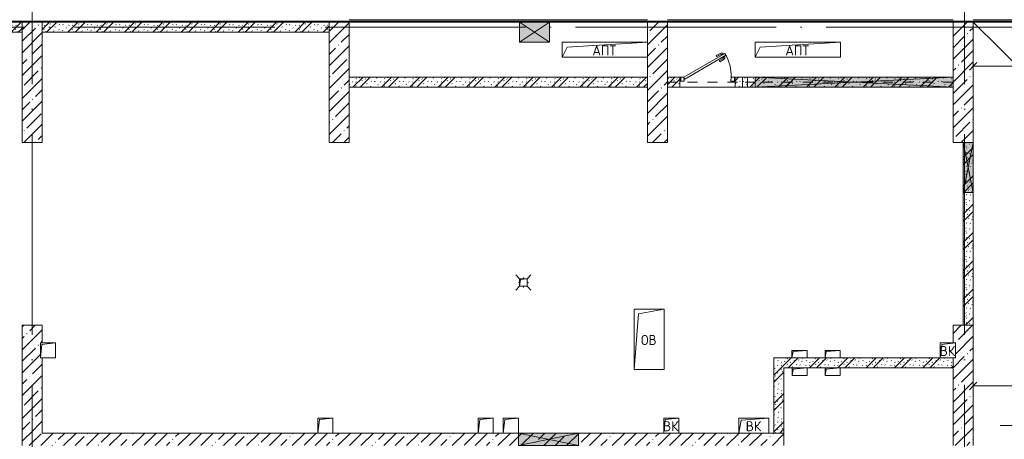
# Model space of a CAD drawing. Header units: millimetres. Extents: x -32229 to 192519, y -13689 to 125138.
# Tile 54 of 183: x -13715 to 5932, y 85825 to 94200. Entities that reach past the tile are written whole.
import ezdxf

# ---------------------------------------------------------------- set-up
doc = ezdxf.new("R2010")
doc.units = ezdxf.units.MM
doc.linetypes.add('3_ Штрих_ 1 х 1 мм', pattern=[400, 200, -200])
doc.linetypes.add('ADSK_Линия сетки', pattern=[5000, 4000, -500, 0, -500])
for name, color, linetype, lineweight in [('A-____-____-DIMS', 7, 'Continuous', 9), ('A-____-____-DIMS-200', 7, 'Continuous', 9), ('A-____-NOTE-TEXT', 7, 'Continuous', 18), ('A-DOOR-____-MCUT', 7, 'Continuous', 9), ('A-DOOR-____-OTLN', 7, 'Continuous', 18), ('A-DOOR-FRAM-MCUT', 7, 'Continuous', 9), ('A-FLOR-____-OTLN', 7, 'Continuous', 18), ('A-GENM-____-OTLN', 7, 'Continuous', 18), ('A-GLAZ-____-MCUT', 7, 'Continuous', 9), ('A-GLAZ-____-OTLN', 7, 'Continuous', 18), ('A-WALL-____-MCUT', 7, 'Continuous', 40), ('A-WALL-____-PATT', 7, 'Continuous', 40), ('I-WALL-____-MCUT', 7, 'Continuous', 40), ('M-EQPM-____-OTLN', 7, 'Continuous', 18), ('P-SANR-FIXT-OTLN', 7, 'Continuous', 18), ('S-BEAM-____-OTLN', 7, 'Continuous', 18), ('S-COLS-____-MCUT', 7, 'Continuous', 40), ('S-COLS-____-OTLN', 7, 'Continuous', 18), ('S-GRID-____-OTLN', 7, 'Continuous', 9)]:
    doc.layers.add(name, color=color, linetype=linetype, lineweight=lineweight)
doc.layers.add('A-DETL-____-OTLN', color=7, linetype='Continuous', lineweight=9, true_color=0x00a600)
doc.styles.add('GOST Common', font='GOST_Common.ttf', dxfattribs={"height": 200})
doc.styles.add('GOST Common_4', font='GOST_Common.ttf', dxfattribs={"width": 0.9, "height": 250})
doc.dimstyles.new('ГОСТ_2_5_мм2', dxfattribs={"dimscale": 304.8, "dimtxt": 251.428749, "dimasz": 0.492126, "dimexe": 0.492126, "dimexo": 0.656168, "dimgap": 0.098425, "dimtad": 1, "dimdec": 0, "dimdsep": 46, "dimtxsty": 'GOST Common_4', "dimblk1": 'OBLIQUE', "dimblk2": 'OBLIQUE', "dimsah": 1, "dimcen": 0.09, "dimazin": 2, "dimtfac": 1, "dimtdec": 4, "dimtix": 1, "dimtmove": 0, "dimatfit": 3, "dimfxl": 1, "dimtvp": 1, "dimtolj": 1, "dimtzin": 0, "dimarcsym": 2})
pattern_1 = [(45, (0, 0), (-228.0985, 228.0985), []), (45, (228.1, 0), (-228.0985, 228.0985), [403.225, -80.645, 6.706, -73.939])]
pattern_2 = [(135, (300.56, 377.28), (-565.6854, 6e-14), [10, -790]), (135, (349.8, 474.73), (-565.6854, 6e-14), [10, -790]), (135, (423.93, 473.06), (-565.6854, 6e-14), [10, -790]), (135, (229.92, 447.9), (-565.6854, 6e-14), [10, -790]), (135, (155.08, 447.9), (-565.6854, 6e-14), [10, -790]), (135, (114.9, 369.03), (-565.6854, 6e-14), [10, -790]), (135, (132.43, 285.8), (-565.6854, 6e-14), [10, -790]), (135, (214.66, 322), (-565.6854, 6e-14), [10, -790]), (135, (198.16, 261.88), (-565.6854, 6e-14), [10, -790]), (135, (45.2, 272.9), (-565.6854, 6e-14), [10, -790]), (135, (42.32, 336.16), (-565.6854, 6e-14), [10, -790]), (135, (92.26, 192.24), (-565.6854, 6e-14), [10, -790]), (135, (7.07, 149.2), (-565.6854, 6e-14), [10, -790]), (135, (80.6, 95.1), (-565.6854, 6e-14), [10, -790]), (135, (79.53, 36.94), (-565.6854, 6e-14), [10, -790]), (135, (153.87, 74.56), (-565.6854, 6e-14), [10, -790]), (135, (228.35, 124.8), (-565.6854, 6e-14), [10, -790]), (135, (279.75, 180.4), (-565.6854, 6e-14), [10, -790]), (135, (282.9, 31.63), (-565.6854, 6e-14), [10, -790]), (135, (377.38, 53.45), (-565.6854, 6e-14), [10, -790]), (135, (352.28, 102.7), (-565.6854, 6e-14), [10, -790]), (135, (354.05, 0), (-565.6854, 6e-14), [10, -790]), (135, (553.23, 16.45), (-565.6854, 6e-14), [10, -790]), (135, (542.38, 63.45), (-565.6854, 6e-14), [10, -790]), (135, (536.58, 239.3), (-565.6854, 6e-14), [10, -790]), (135, (475.85, 203.9), (-565.6854, 6e-14), [10, -790]), (135, (475.85, 316.54), (-565.6854, 6e-14), [10, -790]), (135, (520.8, 408.7), (-565.6854, 6e-14), [10, -790]), (135, (551.1, 470.8), (-565.6854, 6e-14), [10, -790]), (135, (235.25, 537.93), (-565.6854, 6e-14), [10, -790]), (135, (407.25, 547.65), (-565.6854, 6e-14), [10, -790]), (135, (94.5, 558.6), (-565.6854, 6e-14), [10, -790]), (135, (46.4, 532.3), (-565.6854, 6e-14), [10, -790]), (135, (85.56, 465.04), (-565.6854, 6e-14), [10, -790]), (135, (355.53, 181.14), (-565.6854, 6e-14), [10, -790]), (135, (362.23, 243.6), (-565.6854, 6e-14), [10, -790]), (135, (413.45, 344.1), (-565.6854, 6e-14), [10, -790]), (135, (286.3, 273.25), (-565.6854, 6e-14), [10, -790]), (135, (423.02, 263.72), (-565.6854, 6e-14), [10, -790]), (135, (162.94, 190.2), (-565.6854, 6e-14), [10, -790]), (135, (470.25, 120.93), (-565.6854, 6e-14), [10, -790]), (135, (484.48, 9.78), (-565.6854, 6e-14), [10, -790]), (45, (0, 212.13), (-565.6854, 0), []), (45, (212.13, 0), (-565.6854, 0), []), (45, (353.55, 0), (-565.6854, 0), []), (45, (0, 353.55), (-565.6854, 0), [])]

# ---------------------------------------------------------------- blocks, each defined once
blk = doc.blocks.new('АР_Дверь однопольная - 1100х2100h_техн_ помещ_-4753889--01 ЭЛ')
at = {"layer": 'A-DOOR-____-MCUT', "color": 253, "lineweight": 13, "true_color": 0xaaaaaa}
for p, q in [((348, 575), (-475, 100)), ((-455, 65), (368, 540)), ((368, 540), (348, 575)), ((-475, 100), (-455, 65))]:
    blk.add_line(p, q, dxfattribs=at)
at = {"layer": 'A-DOOR-____-OTLN', "color": 253, "lineweight": 5, "true_color": 0xaaaaaa}
for p, q in [((175, 533), (264, 585)), ((188, 512), (175, 533)), ((188, 512), (277, 563)), ((233, 434), (322, 485)), ((233, 434), (245, 412)), ((245, 412), (334, 463)), ((322, 569), (279, 544)), ((279, 544), (283, 538)), ((290, 551), (284, 561)), ((307, 496), (303, 503)), ((311, 563), (305, 574)), ((350, 521), (307, 496)), ((318, 502), (324, 492)), ((326, 563), (322, 569)), ((339, 515), (345, 504)), ((346, 528), (350, 521))]:
    blk.add_line(p, q, dxfattribs=at)
for centre, radius, start, end in [((279, 559), 30, 30, 120), ((279, 559), 4.99, 30, 120), ((319, 489), 4.99, 300, 30), ((319, 489), 30, 300, 30), ((-475, 100), 950, 360, 30)]:
    blk.add_arc(centre, radius, start, end, dxfattribs=at)
at = {"layer": 'A-DOOR-FRAM-MCUT', "color": 253, "lineweight": 13, "true_color": 0xaaaaaa}
for p, q in [((-535, 100), (-550, 100)), ((-535, 20), (-550, 20)), ((-475, 100), (-535, 100)), ((-535, 100), (-535, 20)), ((-535, 20), (-465, 20)), ((-475, 60), (-475, 100)), ((-465, 60), (-475, 60)), ((-465, 20), (-465, 60)), ((475, 60), (465, 60)), ((465, 60), (465, 20)), ((465, 20), (535, 20)), ((535, 100), (475, 100)), ((475, 100), (475, 60)), ((535, 20), (535, 100)), ((535, 100), (550, 100)), ((535, 20), (550, 20))]:
    blk.add_line(p, q, dxfattribs=at)
blk = doc.blocks.new('АР_Отверстие прямоугольное - ОВ-3105294--01 ЭЛ')
at = {"layer": 'A-GLAZ-____-OTLN', "lineweight": 13, "true_color": 0xf0f0f0}
blk.add_hatch(color=7, dxfattribs=at).paths.add_polyline_path([(-375, -100), (625, -100), (625, 100), (-375, 100)])
at = {"layer": 'A-GLAZ-____-MCUT', "color": 253, "lineweight": 13, "true_color": 0xaaaaaa}
for p, q in [((-375, 100), (-375, -100)), ((625, 100), (625, -100))]:
    blk.add_line(p, q, dxfattribs=at)
at = {"layer": 'A-GLAZ-____-OTLN', "color": 253, "lineweight": 5, "true_color": 0xaaaaaa}
for p, q in [((625, 100), (-375, -100)), ((-375, 100), (625, -100))]:
    blk.add_line(p, q, dxfattribs=at)
at = {"layer": 'A-GLAZ-____-OTLN', "color": 253, "lineweight": 13, "true_color": 0xaaaaaa}
for p, q in [((625, 100), (-375, 100)), ((-375, 100), (-375, -100)), ((625, -100), (625, 100)), ((-375, -100), (625, -100))]:
    blk.add_line(p, q, dxfattribs=at)
blk = doc.blocks.new('АР_Отверстие прямоугольное - ВК-7434411--01 ЭЛ')
at = {"layer": 'A-GLAZ-____-OTLN', "lineweight": 13, "true_color": 0xf0f0f0}
blk.add_hatch(color=7, dxfattribs=at).paths.add_polyline_path([(425, -200), (425, 200), (-175, 200), (-175, -200), (69, -200)])
at = {"layer": 'A-GLAZ-____-MCUT', "color": 253, "lineweight": 13, "true_color": 0xaaaaaa}
for p, q in [((-175, 200), (-175, -200)), ((425, 200), (425, -200))]:
    blk.add_line(p, q, dxfattribs=at)
at = {"layer": 'A-GLAZ-____-OTLN', "color": 253, "lineweight": 5, "true_color": 0xaaaaaa}
for p, q in [((425, 200), (-175, -200)), ((-175, 200), (425, -200))]:
    blk.add_line(p, q, dxfattribs=at)
at = {"layer": 'A-GLAZ-____-OTLN', "color": 253, "lineweight": 13, "true_color": 0xaaaaaa}
for p, q in [((425, 200), (-175, 200)), ((-175, 200), (-175, -200)), ((425, -200), (425, 200)), ((-175, -200), (425, -200))]:
    blk.add_line(p, q, dxfattribs=at)
blk = doc.blocks.new('АР_Канал вертикальный прямоугольный - ЭОМ-5775388--01 ЭЛ')
at = {"layer": 'M-EQPM-____-OTLN', "lineweight": 13, "true_color": 0xe2e2e2}
blk.add_hatch(color=254, dxfattribs=at).paths.add_polyline_path([(-150, -75), (-127.5, 52.5), (150, 75), (-150, 75)])
at = {"layer": 'M-EQPM-____-OTLN', "color": 253, "lineweight": 13, "true_color": 0xaaaaaa}
for p, q in [((150, 75), (-150, 75)), ((-150, 75), (-150, -75)), ((150, 75), (-150, 75)), ((-150, 75), (-150, -75)), ((-150, -75), (-150, 75)), ((-150, 75), (150, 75)), ((-150, -75), (-127.5, 52.5)), ((-150, -75), (-127.5, 52.5)), ((-127.5, 52.5), (150, 75)), ((-127.5, 52.5), (150, 75)), ((150, -75), (150, 75)), ((150, 75), (150, -75)), ((-150, -75), (150, -75)), ((150, -75), (-150, -75))]:
    blk.add_line(p, q, dxfattribs=at)
blk = doc.blocks.new('АР_Трап - 100-100-2797955--01 ЭЛ')
at = {"layer": 'P-SANR-FIXT-OTLN', "color": 253, "lineweight": 13, "true_color": 0xaaaaaa}
for p, q in [((-75, 75), (-150, 150)), ((-100, 0), (-75, 0)), ((0, 75), (0, 100)), ((75, 75), (150, 150)), ((75, 0), (100, 0)), ((-75, -75), (-150, -150)), ((0, -100), (0, -75)), ((75, -75), (150, -150))]:
    blk.add_line(p, q, dxfattribs=at)
blk = doc.blocks.new('АР_Канал вертикальный прямоугольный - ВК-5405325--01 ЭЛ')
at = {"layer": 'M-EQPM-____-OTLN', "lineweight": 13, "true_color": 0xe2e2e2}
blk.add_hatch(color=254, dxfattribs=at).paths.add_polyline_path([(-75, -75), (-60, 60), (75, 75), (-75, 75)])
at = {"layer": 'M-EQPM-____-OTLN', "color": 253, "lineweight": 13, "true_color": 0xaaaaaa}
for p, q in [((75, 75), (-75, 75)), ((-75, 75), (-75, -75)), ((75, 75), (-75, 75)), ((-75, 75), (-75, -75)), ((-75, -75), (-75, 75)), ((-75, 75), (75, 75)), ((-75, -75), (-60, 60)), ((-75, -75), (-60, 60)), ((-60, 60), (75, 75)), ((-60, 60), (75, 75)), ((75, -75), (75, 75)), ((75, 75), (75, -75)), ((-75, -75), (75, -75)), ((75, -75), (-75, -75))]:
    blk.add_line(p, q, dxfattribs=at)
blk = doc.blocks.new('АР_Канал вертикальный прямоугольный - ОВ-6403074--01 ЭЛ')
at = {"layer": 'M-EQPM-____-OTLN', "color": 253, "lineweight": 13, "true_color": 0xaaaaaa}
for p, q in [((300, 600), (-300, 600)), ((-300, 600), (-300, -600)), ((-300, -600), (-300, 600)), ((-300, 600), (300, 600)), ((-210, 510), (300, 600)), ((300, -600), (300, 600)), ((300, 600), (300, -600)), ((-300, -600), (-210, 510)), ((-300, -600), (300, -600)), ((300, -600), (-300, -600))]:
    blk.add_line(p, q, dxfattribs=at)
blk = doc.blocks.new('АР_Отверстие прямоугольное - ВК-3926213--01 ЭЛ')
at = {"layer": 'A-GLAZ-____-OTLN', "lineweight": 13, "true_color": 0xf0f0f0}
blk.add_hatch(color=7, dxfattribs=at).paths.add_polyline_path([(-475, 125), (-475, -125), (725, -125), (725, 125), (461, 125)])
at = {"layer": 'A-GLAZ-____-MCUT', "color": 253, "lineweight": 13, "true_color": 0xaaaaaa}
for p, q in [((-475, 125), (-475, -125)), ((725, 125), (725, -125))]:
    blk.add_line(p, q, dxfattribs=at)
at = {"layer": 'A-GLAZ-____-OTLN', "color": 253, "lineweight": 5, "true_color": 0xaaaaaa}
for p, q in [((725, 125), (-475, -125)), ((-475, 125), (725, -125))]:
    blk.add_line(p, q, dxfattribs=at)
at = {"layer": 'A-GLAZ-____-OTLN', "color": 253, "lineweight": 13, "true_color": 0xaaaaaa}
for p, q in [((725, 125), (-475, 125)), ((-475, 125), (-475, -125)), ((725, -125), (725, 125)), ((-475, -125), (725, -125))]:
    blk.add_line(p, q, dxfattribs=at)
blk = doc.blocks.new('АР_Канал вертикальный прямоугольный - АПТ-6400479--01 ЭЛ')
at = {"layer": 'M-EQPM-____-OTLN', "color": 253, "lineweight": 13, "true_color": 0xaaaaaa}
for p, q in [((850, 150), (-850, 150)), ((-850, 150), (-850, -150)), ((-850, -150), (-850, 150)), ((-850, 150), (850, 150)), ((-850, -150), (-750, 50)), ((-750, 50), (850, 150)), ((850, -150), (850, 150)), ((850, 150), (850, -150)), ((-850, -150), (850, -150)), ((850, -150), (-850, -150))]:
    blk.add_line(p, q, dxfattribs=at)
blk = doc.blocks.new('АР-Заполнение деф_ шва - Д_ш_-4429952--01 ЭЛ')
at = {"layer": 'A-GENM-____-OTLN', "color": 253, "lineweight": 13, "true_color": 0xaaaaaa}
for p, q in [((0, 25), (5950, 25)), ((0, -25), (3395, -25)), ((3395, -25), (3995, -25)), ((3995, -25), (5950, -25))]:
    blk.add_line(p, q, dxfattribs=at)
blk = doc.blocks.new('АР-Заполнение деф_ шва - Д_ш_-4317194--01 ЭЛ')
at = {"layer": 'A-GENM-____-OTLN', "color": 253, "lineweight": 13, "true_color": 0xaaaaaa}
for p, q in [((0, 25), (5700, 25)), ((0, -25), (5700, -25))]:
    blk.add_line(p, q, dxfattribs=at)
blk = doc.blocks.new('АР-Заполнение деф_ шва - Д_ш_-4317092--01 ЭЛ')
at = {"layer": 'A-GENM-____-OTLN', "color": 253, "lineweight": 13, "true_color": 0xaaaaaa}
for p, q in [((0, 25), (2575, 25)), ((2675, 25), (4250, 25)), ((4350, 25), (6375, 25)), ((0, -25), (2575, -25)), ((2675, -25), (4250, -25)), ((4350, -25), (6375, -25))]:
    blk.add_line(p, q, dxfattribs=at)
blk = doc.blocks.new('АР_Отверстие прямоугольное - ОВВ-4840358--01 ЭЛ')
at = {"layer": 'A-GLAZ-____-OTLN', "lineweight": 13, "true_color": 0xf0f0f0}
blk.add_hatch(color=7, dxfattribs=at).paths.add_polyline_path([(-1464, 100), (-1850, 100), (-1850, -100), (2100, -100), (2100, 100)])
at = {"layer": 'A-GLAZ-____-MCUT', "color": 253, "lineweight": 13, "true_color": 0xaaaaaa}
for p, q in [((-1850, 100), (-1850, -100)), ((2100, 100), (2100, -100))]:
    blk.add_line(p, q, dxfattribs=at)
at = {"layer": 'A-GLAZ-____-OTLN', "color": 253, "lineweight": 5, "true_color": 0xaaaaaa}
for p, q in [((2100, 100), (-1850, -100)), ((-1850, 100), (2100, -100))]:
    blk.add_line(p, q, dxfattribs=at)
at = {"layer": 'A-GLAZ-____-OTLN', "color": 253, "lineweight": 13, "true_color": 0xaaaaaa}
for p, q in [((2100, 100), (-1850, 100)), ((-1850, 100), (-1850, -100)), ((2100, -100), (2100, 100)), ((-1850, -100), (2100, -100))]:
    blk.add_line(p, q, dxfattribs=at)
blk = doc.blocks.new('АР_Перемычка - 200_Уx2_75x5__Оп_250-0_75x5_-7326061--01 ЭЛ')
at = {"layer": 'S-BEAM-____-OTLN', "color": 9, "linetype": '3_ Штрих_ 1 х 1 мм', "lineweight": 15, "true_color": 0xc4c4c4}
for p, q in [((-1975, 100), (-1975, -100)), ((2225, 100), (2225, -100)), ((-1975, 0), (1975, 0)), ((1975, 0), (2225, 0))]:
    blk.add_line(p, q, dxfattribs=at)
blk = doc.blocks.new('АР_Канал вертикальный прямоугольный - ВК-6384141--01 ЭЛ')
at = {"layer": 'M-EQPM-____-OTLN', "color": 253, "lineweight": 13, "true_color": 0xaaaaaa}
for p, q in [((150, 150), (-150, 150)), ((-150, 150), (-150, -150)), ((-150, -150), (-150, 150)), ((-150, 150), (150, 150)), ((-150, -150), (-120, 120)), ((-120, 120), (150, 150)), ((150, -150), (150, 150)), ((150, 150), (150, -150)), ((-150, -150), (150, -150)), ((150, -150), (-150, -150))]:
    blk.add_line(p, q, dxfattribs=at)
blk = doc.blocks.new('АР_Канал вертикальный прямоугольный - ВК-6384260--01 ЭЛ')
at = {"layer": 'M-EQPM-____-OTLN', "color": 253, "lineweight": 13, "true_color": 0xaaaaaa}
for p, q in [((300, 150), (-300, 150)), ((-300, 150), (-300, -150)), ((-300, -150), (-300, 150)), ((-300, 150), (300, 150)), ((-300, -150), (-255, 105)), ((-255, 105), (300, 150)), ((300, -150), (300, 150)), ((300, 150), (300, -150)), ((-300, -150), (300, -150)), ((300, -150), (-300, -150))]:
    blk.add_line(p, q, dxfattribs=at)
blk = doc.blocks.new('АР_Канал вертикальный прямоугольный - ВК-7079186--01 ЭЛ')
at = {"layer": 'M-EQPM-____-OTLN', "color": 253, "lineweight": 13, "true_color": 0xaaaaaa}
for p, q in [((150, 150), (-150, 150)), ((-150, 150), (-150, -150)), ((-150, -150), (-150, 150)), ((-150, 150), (150, 150)), ((-150, -150), (-120, 120)), ((-120, 120), (150, 150)), ((150, -150), (150, 150)), ((150, 150), (150, -150)), ((-150, -150), (150, -150)), ((150, -150), (-150, -150))]:
    blk.add_line(p, q, dxfattribs=at)
blk = doc.blocks.new('АР_Канал вертикальный прямоугольный - ВК-V248--01 ЭЛ')
at = {"layer": 'A-GENM-____-OTLN', "color": 253, "lineweight": 13, "true_color": 0xaaaaaa}
for p, q in [((150, 150), (150, -150)), ((150, -150), (-150, -150))]:
    blk.add_line(p, q, dxfattribs=at)
at = {"layer": 'M-EQPM-____-OTLN', "color": 253, "lineweight": 13, "true_color": 0xaaaaaa}
for p, q in [((150, 150), (-150, 150)), ((-150, 150), (-150, -150)), ((-150, -150), (-150, 150)), ((-150, 150), (150, 150)), ((-150, -150), (-120, 120)), ((-120, 120), (150, 150)), ((150, -150), (150, 150)), ((150, 150), (150, -150)), ((-150, -150), (150, -150)), ((150, -150), (-150, -150))]:
    blk.add_line(p, q, dxfattribs=at)
blk = doc.blocks.new('АР_Перемычка - 200_Уx2_75x5__250-250-V230--01 ЭЛ')
at = {"layer": 'S-BEAM-____-OTLN', "color": 9, "linetype": '3_ Штрих_ 1 х 1 мм', "lineweight": 15, "true_color": 0xc4c4c4}
for p, q in [((-800, 100), (-800, -100)), ((800, 100), (800, -100)), ((-800, 0), (800, 0))]:
    blk.add_line(p, q, dxfattribs=at)
blk = doc.blocks.new('Наметкина 10_РД_АР_П_отсоединено_rvt-1--01 ЭЛ')
at = {"layer": 'A-WALL-____-PATT', "lineweight": 5, "true_color": 0xaaaaaa}
h = blk.add_hatch(dxfattribs=at)
h.set_pattern_fill('FP_6', color=253, style=0, pattern_type=2)
h.set_pattern_definition(pattern_2)
h.paths.add_polyline_path([(-13665, 93950), (-13665, 94150), (-21065, 94150), (-21065, 93950), (-19550, 93950)])
h = blk.add_hatch(dxfattribs=at)
h.set_pattern_fill('FP_6', color=253, style=0, pattern_type=2)
h.set_pattern_definition(pattern_2)
h.paths.add_polyline_path([(-7540, 93950), (-7540, 94150), (-13265, 94150), (-13265, 93950), (-11525, 93950)])
h = blk.add_hatch(dxfattribs=at)
h.set_pattern_fill('FP_6', color=253, style=0, pattern_type=2)
h.set_pattern_definition(pattern_2)
h.paths.add_polyline_path([(-1190, 92850), (-1190, 93050), (-7140, 93050), (-7140, 92850), (-3500, 92850)])
h = blk.add_hatch(dxfattribs=at)
h.set_pattern_fill('FP_6', color=253, style=0, pattern_type=2)
h.set_pattern_definition(pattern_2)
h.paths.add_polyline_path([(4910, 92850), (4910, 93050), (560, 93050), (560, 92850), (4524, 92850)])
h.paths.add_polyline_path([(-790, 92850), (-540, 92850), (-540, 93050), (-790, 93050)])
h = blk.add_hatch(dxfattribs=at)
h.set_pattern_fill('FP_6', color=253, style=0, pattern_type=2)
h.set_pattern_definition(pattern_2)
h.paths.add_polyline_path([(5310, 88100), (5310, 91750), (5110, 91750), (5110, 88100)])
h = blk.add_hatch(dxfattribs=at)
h.set_pattern_fill('FP_1', color=253, style=0, pattern_type=2)
h.set_pattern_definition(pattern_1)
h.paths.add_polyline_path([(4955, 85700), (5310, 85700), (5310, 88100), (4910, 88100), (4910, 87750), (4955, 87750), (4955, 87450), (4910, 87450), (4910, 85700)])
h = blk.add_hatch(dxfattribs=at)
h.set_pattern_fill('FP_6', color=253, style=0, pattern_type=2)
h.set_pattern_definition(pattern_2)
h.paths.add_polyline_path([(4655, 87250), (4910, 87250), (4910, 87450), (1335, 87450), (1335, 87250), (4524, 87250)])
h = blk.add_hatch(dxfattribs=at)
h.set_pattern_fill('FP_6', color=253, style=0, pattern_type=2)
h.set_pattern_definition(pattern_2)
h.paths.add_polyline_path([(1535, 85950), (1535, 87250), (1335, 87250), (1335, 85950)])
h = blk.add_hatch(dxfattribs=at)
h.set_pattern_fill('FP_1', color=253, style=0, pattern_type=2)
h.set_pattern_definition(pattern_1)
h.paths.add_polyline_path([(1535, 85700), (1535, 85950), (-13590, 85950), (-13590, 85700), (1285, 85700)])
at = {"layer": 'S-COLS-____-OTLN', "lineweight": 5, "true_color": 0xaaaaaa}
h = blk.add_hatch(dxfattribs=at)
h.set_pattern_fill('FP_1', color=253, style=0, pattern_type=2)
h.set_pattern_definition(pattern_1)
h.paths.add_polyline_path([(-13265, 91750), (-13265, 94150), (-13665, 94150), (-13665, 91750)])
h = blk.add_hatch(dxfattribs=at)
h.set_pattern_fill('FP_1', color=253, style=0, pattern_type=2)
h.set_pattern_definition(pattern_1)
h.paths.add_polyline_path([(-7140, 91750), (-7140, 94150), (-7540, 94150), (-7540, 91750)])
h = blk.add_hatch(dxfattribs=at)
h.set_pattern_fill('FP_1', color=253, style=0, pattern_type=2)
h.set_pattern_definition(pattern_1)
h.paths.add_polyline_path([(-1190, 91750), (-790, 91750), (-790, 94150), (-1190, 94150), (-1190, 93450)])
h = blk.add_hatch(dxfattribs=at)
h.set_pattern_fill('FP_1', color=253, style=0, pattern_type=2)
h.set_pattern_definition(pattern_1)
h.paths.add_polyline_path([(5110, 91750), (5310, 91750), (5310, 94150), (4910, 94150), (4910, 91750)])
h = blk.add_hatch(dxfattribs=at)
h.set_pattern_fill('FP_1', color=253, style=0, pattern_type=2)
h.set_pattern_definition(pattern_1)
h.paths.add_polyline_path([(-13590, 85700), (-13590, 85950), (-13265, 85950), (-13265, 87450), (-13300, 87450), (-13300, 87750), (-13265, 87750), (-13265, 88100), (-13665, 88100), (-13665, 85700)])
at = {"layer": 'A-FLOR-____-OTLN', "color": 253, "lineweight": 13, "true_color": 0xaaaaaa}
for p, q in [((-19915, 94170), (7885, 94170)), ((-3745, 94150), (-7140, 94150)), ((-3145, 94150), (-3745, 94150)), ((-1190, 94150), (-3145, 94150)), ((4910, 94150), (-790, 94150)), ((4910, 93050), (4910, 94150)), ((7885, 91595), (5310, 94150)), ((5310, 94150), (7885, 94150)), ((560, 92850), (-540, 92850)), ((-540, 92850), (560, 92850)), ((4910, 91750), (4910, 92850))]:
    blk.add_line(p, q, dxfattribs=at)
at = {"layer": 'A-WALL-____-MCUT', "color": 253, "lineweight": 13, "true_color": 0xaaaaaa}
for p, q in [((4910, 88100), (4910, 87750)), ((5310, 88100), (4910, 88100)), ((5310, 85700), (5310, 88100)), ((4910, 87450), (4910, 85700)), ((-7765, 85950), (-13265, 85950)), ((-7465, 85950), (-7513, 85950)), ((-4565, 85950), (-7465, 85950)), ((-4265, 85950), (-4565, 85950)), ((-4065, 85950), (-4265, 85950)), ((-2565, 85950), (-4065, 85950)), ((-865, 85950), (-2565, 85950)), ((-565, 85950), (-865, 85950)), ((635, 85950), (-565, 85950)), ((1535, 85950), (1235, 85950)), ((1535, 85700), (1535, 85950))]:
    blk.add_line(p, q, dxfattribs=at)
at = {"layer": 'I-WALL-____-MCUT', "color": 253, "lineweight": 13, "true_color": 0xaaaaaa}
for p, q in [((-13665, 94150), (-21065, 94150)), ((-13665, 93950), (-13665, 94150)), ((-7540, 94150), (-13265, 94150)), ((-13265, 94150), (-13265, 93950)), ((-7540, 93950), (-7540, 94150)), ((-21065, 93950), (-13665, 93950)), ((-13265, 93950), (-7540, 93950)), ((-1190, 93050), (-7140, 93050)), ((-7140, 93050), (-7140, 92850)), ((-1190, 92850), (-1190, 93050)), ((-540, 93050), (-790, 93050)), ((-790, 93050), (-790, 92850)), ((-540, 92850), (-540, 93050)), ((960, 93050), (560, 93050)), ((560, 93050), (560, 92850)), ((4910, 93050), (960, 93050)), ((4910, 92850), (4910, 93050)), ((-7140, 92850), (-1190, 92850)), ((-790, 92850), (-540, 92850)), ((560, 92850), (960, 92850)), ((960, 92850), (4910, 92850)), ((5110, 91750), (5110, 90750)), ((5310, 91750), (5110, 91750)), ((5310, 90750), (5310, 91750)), ((5110, 90750), (5110, 88100)), ((5310, 88100), (5310, 90750)), ((5110, 88100), (5310, 88100)), ((1695, 87450), (1335, 87450)), ((1335, 87450), (1335, 87250)), ((2355, 87450), (1995, 87450)), ((4655, 87450), (2655, 87450)), ((4910, 87250), (4910, 87450)), ((1335, 87250), (1335, 85950)), ((1535, 87250), (1696, 87250)), ((1535, 85950), (1535, 87250)), ((1996, 87250), (2355, 87250)), ((2655, 87250), (4910, 87250)), ((1335, 85950), (1535, 85950))]:
    blk.add_line(p, q, dxfattribs=at)
at = {"layer": 'S-COLS-____-MCUT', "color": 253, "lineweight": 15, "true_color": 0xaaaaaa}
for p, q in [((-13665, 94150), (-13665, 91750)), ((-13265, 94150), (-13665, 94150)), ((-13265, 91750), (-13265, 94150)), ((-7540, 94150), (-7540, 91750)), ((-7140, 94150), (-7540, 94150)), ((-7140, 91750), (-7140, 94150)), ((-1190, 94150), (-1190, 93750)), ((-790, 94150), (-1190, 94150)), ((-790, 91750), (-790, 94150)), ((4910, 94150), (4910, 93050)), ((5310, 94150), (4910, 94150)), ((5310, 91750), (5310, 94150)), ((-1190, 93450), (-1190, 91750)), ((4910, 93050), (4910, 92850)), ((4910, 92850), (4910, 91750)), ((-13665, 91750), (-13265, 91750)), ((-7540, 91750), (-7140, 91750)), ((-1190, 91750), (-790, 91750)), ((4910, 91750), (5110, 91750)), ((5110, 91750), (5310, 91750)), ((-13665, 88100), (-13665, 85700)), ((-13265, 88100), (-13665, 88100)), ((-13265, 87750), (-13265, 88100)), ((-13265, 85950), (-13265, 87450))]:
    blk.add_line(p, q, dxfattribs=at)
at = {"layer": 'A-DOOR-____-OTLN', "color": 253, "lineweight": 13, "true_color": 0xaaaaaa}
blk.add_blockref('АР_Дверь однопольная - 1100х2100h_техн_ помещ_-4753889--01 ЭЛ', (10, 92950), dxfattribs=at)
at = {"layer": 'A-GENM-____-OTLN', "color": 253, "lineweight": 13, "true_color": 0xaaaaaa}
for name, p in [('АР-Заполнение деф_ шва - Д_ш_-4429952--01 ЭЛ', (-7140, 94175)), ('АР-Заполнение деф_ шва - Д_ш_-4317194--01 ЭЛ', (-790, 94175)), ('АР-Заполнение деф_ шва - Д_ш_-4317092--01 ЭЛ', (5310, 94175))]:
    blk.add_blockref(name, p, dxfattribs=at)
at = {"layer": 'A-GLAZ-____-OTLN', "color": 253, "lineweight": 13, "true_color": 0xaaaaaa}
blk.add_blockref('АР_Отверстие прямоугольное - ВК-7434411--01 ЭЛ', (-3570, 93950), dxfattribs=at)
for name, p, rotation in [('АР_Отверстие прямоугольное - ОВВ-4840358--01 ЭЛ', (3060, 92950), 180), ('АР_Отверстие прямоугольное - ОВ-3105294--01 ЭЛ', (5210, 91125), 89.99999999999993), ('АР_Отверстие прямоугольное - ВК-3926213--01 ЭЛ', (-3040, 85825), 180)]:
    blk.add_blockref(name, p, dxfattribs=dict(at, rotation=rotation))
at = {"layer": 'M-EQPM-____-OTLN', "color": 253, "lineweight": 13, "true_color": 0xaaaaaa}
for name, p in [('АР_Канал вертикальный прямоугольный - АПТ-6400479--01 ЭЛ', (-2040, 93600)), ('АР_Канал вертикальный прямоугольный - АПТ-6400479--01 ЭЛ', (1810, 93600)), ('АР_Канал вертикальный прямоугольный - ВК-5405325--01 ЭЛ', (-3665, 88955)), ('АР_Канал вертикальный прямоугольный - ОВ-6403074--01 ЭЛ', (-1155, 87820)), ('АР_Канал вертикальный прямоугольный - ВК-7079186--01 ЭЛ', (-13150, 87600)), ('АР_Канал вертикальный прямоугольный - ВК-6384141--01 ЭЛ', (4805, 87600)), ('АР_Канал вертикальный прямоугольный - ЭОМ-5775388--01 ЭЛ', (1845, 87525)), ('АР_Канал вертикальный прямоугольный - ЭОМ-5775388--01 ЭЛ', (2505, 87525)), ('АР_Канал вертикальный прямоугольный - ЭОМ-5775388--01 ЭЛ', (1846, 87175)), ('АР_Канал вертикальный прямоугольный - ЭОМ-5775388--01 ЭЛ', (2505, 87175)), ('АР_Канал вертикальный прямоугольный - ВК-7079186--01 ЭЛ', (-7615, 86100)), ('АР_Канал вертикальный прямоугольный - ВК-7079186--01 ЭЛ', (-4415, 86100)), ('АР_Канал вертикальный прямоугольный - ВК-V248--01 ЭЛ', (-3915, 86100)), ('АР_Канал вертикальный прямоугольный - ВК-6384141--01 ЭЛ', (-715, 86100)), ('АР_Канал вертикальный прямоугольный - ВК-6384260--01 ЭЛ', (935, 86100))]:
    blk.add_blockref(name, p, dxfattribs=at)
at = {"layer": 'P-SANR-FIXT-OTLN', "color": 253, "lineweight": 13, "true_color": 0xaaaaaa}
blk.add_blockref('АР_Трап - 100-100-2797955--01 ЭЛ', (-3665, 88955), dxfattribs=at)
at = {"layer": 'S-BEAM-____-OTLN', "color": 253, "lineweight": 13, "true_color": 0xaaaaaa}
blk.add_blockref('АР_Перемычка - 200_Уx2_75x5__250-250-V230--01 ЭЛ', (10, 92950), dxfattribs=at)
at = {"layer": 'S-BEAM-____-OTLN', "color": 253, "lineweight": 13, "true_color": 0xaaaaaa, "rotation": 180}
blk.add_blockref('АР_Перемычка - 200_Уx2_75x5__Оп_250-0_75x5_-7326061--01 ЭЛ', (2935, 92950), dxfattribs=at)
at = {"layer": 'A-____-NOTE-TEXT', "color": 253, "lineweight": 5, "true_color": 0xaaaaaa, "char_height": 200, "attachment_point": 1, "style": 'GOST Common'}
for s, insert, width in [('АПТ', (-2288, 93687), 609.28), ('АПТ', (1562, 93687), 609.28), ('ОВ', (-1317, 87907), 400.84), ('ВК', (4643, 87687), 400.84), ('ВК', (-877, 86187), 400.84), ('ВК', (773, 86187), 400.84)]:
    blk.add_mtext(s, dxfattribs=dict(at, insert=insert, width=width))
blk = doc.blocks.new('DIMBLOCK22--01 ЭЛ')
at = {"layer": 'A-____-____-DIMS-200'}
for p, q in [((5310, 93176), (5310, 93420)), ((5310, 93270), (5385, 93345)), ((7935, 93176), (7935, 93420)), ((7935, 93270), (8010, 93345)), ((5310, 93270), (5235, 93195)), ((5310, 93270), (7935, 93270)), ((5310, 93270), (5310, 93176)), ((7935, 93270), (7860, 93195)), ((7935, 93270), (7935, 93176))]:
    blk.add_line(p, q, dxfattribs=at)
at = {"layer": 'A-____-____-DIMS-200', "color": 0, "insert": (6307, 93627), "char_height": 250, "width": 756.84, "attachment_point": 1, "line_spacing_factor": 1.022761, "style": 'GOST Common_4'}
blk.add_mtext('2625', dxfattribs=at)
blk = doc.blocks.new('_Oblique')
at = {"color": 0, "linetype": 'ByBlock', "lineweight": -2}
blk.add_line((-0.5, -0.5), (0.5, 0.5), dxfattribs=at)
blk = doc.blocks.new('DIMBLOCK136--01 ЭЛ')
at = {"layer": 'A-____-____-DIMS-200'}
for p, q in [((5310, 86796), (5310, 87040)), ((9611, 86796), (9611, 87040)), ((5310, 86890), (5235, 86815)), ((5310, 86890), (5385, 86965)), ((5310, 86890), (9611, 86890)), ((5310, 86890), (5310, 86796)), ((9611, 86890), (9536, 86815)), ((9611, 86890), (9686, 86965)), ((9611, 86890), (9611, 86796))]:
    blk.add_line(p, q, dxfattribs=at)
at = {"layer": 'A-____-____-DIMS-200', "color": 0, "insert": (7134, 87247), "char_height": 250, "width": 782.41, "attachment_point": 1, "line_spacing_factor": 1.022761, "style": 'GOST Common_4'}
blk.add_mtext('4300', dxfattribs=at)

msp = doc.modelspace()

# ---------------------------------------------------------------- linework, layer by layer
at = {"layer": 'A-DETL-____-OTLN', "color": 150, "true_color": 0x0080ff}
msp.add_line((7935.3, 86099.2), (5850.4, 86099.2), dxfattribs=at)
at = {"layer": 'S-GRID-____-OTLN', "color": 253, "linetype": 'ADSK_Линия сетки', "true_color": 0xaaaaaa}
for p, q in [((-13464.7, -12088.9), (-13464.7, 125138.4)), ((5135.3, -12088.9), (5135.3, 125138.4)), ((131381.2, 94050), (-30593.4, 94050))]:
    msp.add_line(p, q, dxfattribs=at)

# ---------------------------------------------------------------- block references
at = {"lineweight": 5}
msp.add_blockref('Наметкина 10_РД_АР_П_отсоединено_rvt-1--01 ЭЛ', (0, 0), dxfattribs=at)

# ---------------------------------------------------------------- dimensions: what is measured, and where the dimension line sits
at = {"layer": 'A-____-____-DIMS'}
for base, p1, p2, override, picture, middle in [((7935.3, 93270.1), (5310.3, 93376.2), (7935.3, 93376.2), {"dimpost": '<>', "dimfxl": 2625}, 'DIMBLOCK22--01 ЭЛ', (6622.8, 93425.1)), ((9610.6, 86890.4), (5310.3, 86996.4), (9610.6, 86996.4), {"dimpost": '<>', "dimfxl": 4300.264366}, 'DIMBLOCK136--01 ЭЛ', (7460.4, 87045.4))]:
    dim = msp.add_linear_dim(base=base, p1=p1, p2=p2, dimstyle='ГОСТ_2_5_мм2', override=override, dxfattribs=at)
    dim.commit()
    dim.dimension.update_dxf_attribs({"geometry": picture, "text_midpoint": middle})

doc.saveas('drawing.dxf')
